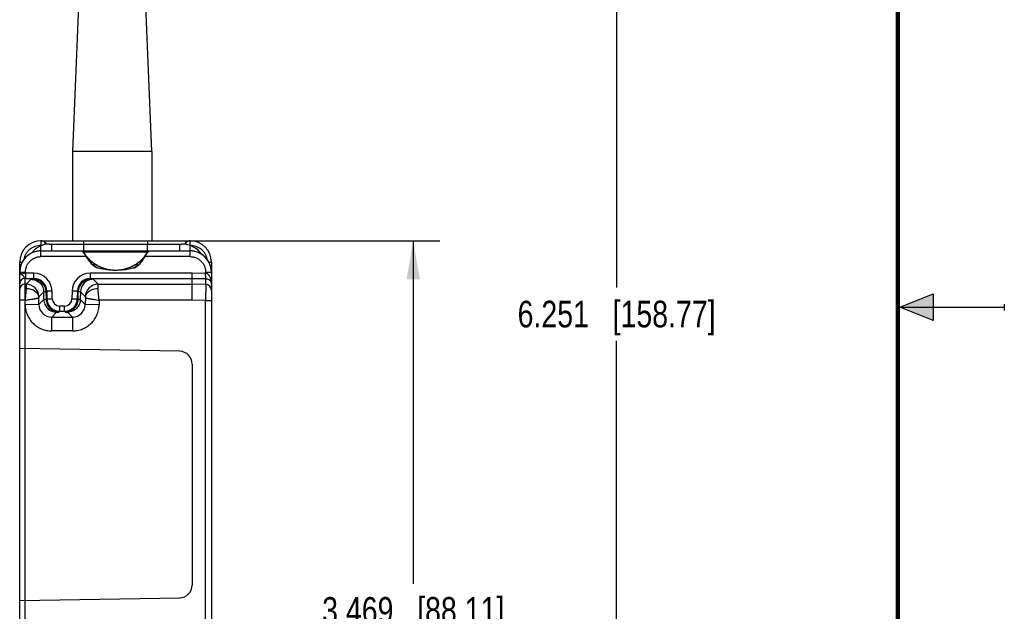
# Model space of a CAD drawing. Header units: inches. Extents: x 0 to 22, y 0 to 17.
# Tile 15 of 21: x 17.4 to 22, y 7.1 to 9.8. Entities that reach past the tile are written whole.
import ezdxf

# ---------------------------------------------------------------- set-up
doc = ezdxf.new("R2010")
doc.units = ezdxf.units.IN
doc.header["$LTSCALE"] = 1.21
doc.header["$MEASUREMENT"] = 0
doc.layers.get('0').update_dxf_attribs({"linetype": 'CONTINUOUS'})
doc.layers.add('DIMENSIONS', color=7, linetype='CONTINUOUS')
doc.styles.get("Standard").update_dxf_attribs({"font": 'txt', "width": 0.8})
doc.dimstyles.new('DIMSTYLE_1', dxfattribs={"dimtxt": 0.125, "dimasz": 0.18, "dimexe": 0.18, "dimexo": 0.0625, "dimgap": 0.09, "dimtad": 0, "dimtih": 1, "dimtoh": 1, "dimdec": 3, "dimzin": 4, "dimdsep": 46, "dimtxsty": 'STANDARD', "dimblk": '_FILLED', "dimblk1": '_FILLED', "dimblk2": '_FILLED', "dimcen": 0.09, "dimadec": 0, "dimazin": 0, "dimtp": 0.01, "dimtm": 0.01, "dimtfac": 1, "dimtdec": 3, "dimtofl": 0, "dimtmove": 0, "dimatfit": 3, "dimldrblk": '_FILLED', "dimfxl": 1, "dimtolj": 1, "dimtzin": 4, "dimarcsym": 0})

# ---------------------------------------------------------------- blocks, each defined once
blk = doc.blocks.new('_FILLED')
at = {"color": 0, "linetype": 'BYBLOCK'}
blk.add_solid([(0, 0), (-1, 0.174), (-1, -0.174)], dxfattribs=at)
blk = doc.blocks.new('*D0')
at = {"layer": 'DIMENSIONS', "color": 2, "linetype": 'CONTINUOUS'}
for p, q in [((17.8751, 11.5931), (20.3049, 11.5931)), ((20.1799, 11.5931), (20.1799, 8.5928)), ((20.1799, 5.3424), (20.1799, 8.3428)), ((18.0396, 5.3424), (20.3049, 5.3424))]:
    blk.add_line(p, q, dxfattribs=at)
at = {"layer": 'DIMENSIONS', "color": 2, "linetype": 'CONTINUOUS', "xscale": 0.18, "yscale": 0.18, "zscale": 0.18}
for p, rotation in [((20.1799, 11.5931), 90), ((20.1799, 5.3424), 270)]:
    blk.add_blockref('_FILLED', p, dxfattribs=dict(at, rotation=rotation))
at = {"layer": 'DIMENSIONS', "color": 2, "linetype": 'CONTINUOUS', "insert": (20.1799, 8.5303), "char_height": 0.125, "width": 1.425, "attachment_point": 2, "line_spacing_factor": 0.9}
blk.add_mtext('6.251{\\Ftxt.shx;\\W1.000000;\\H0.125000; }[158.77]', dxfattribs=at)
blk = doc.blocks.new('*D1')
at = {"layer": 'DIMENSIONS', "color": 2, "linetype": 'CONTINUOUS'}
for p, q in [((18.0396, 8.8114), (19.3501, 8.8114)), ((19.2251, 8.8114), (19.2251, 7.2019)), ((19.2251, 5.3424), (19.2251, 6.9519)), ((18.0396, 5.3424), (19.3501, 5.3424))]:
    blk.add_line(p, q, dxfattribs=at)
at = {"layer": 'DIMENSIONS', "color": 2, "linetype": 'CONTINUOUS', "xscale": 0.18, "yscale": 0.18, "zscale": 0.18}
for p, rotation in [((19.2251, 8.8114), 90), ((19.2251, 5.3424), 270)]:
    blk.add_blockref('_FILLED', p, dxfattribs=dict(at, rotation=rotation))
at = {"layer": 'DIMENSIONS', "color": 2, "linetype": 'CONTINUOUS', "insert": (19.2251, 7.1394), "char_height": 0.125, "width": 1.325, "attachment_point": 2, "line_spacing_factor": 0.9}
blk.add_mtext('3.469{\\Ftxt.shx;\\W1.000000;\\H0.125000; }[88.11]', dxfattribs=at)

msp = doc.modelspace()

# ---------------------------------------------------------------- hatches: boundary and pattern name
at = {"linetype": 'CONTINUOUS'}
msp.add_hatch(color=2, dxfattribs=at).paths.add_polyline_path([(21.6663, 8.5625), (21.6663, 8.4375), (21.51, 8.5)])

# ---------------------------------------------------------------- linework, layer by layer
at = {"color": 7, "linetype": 'CONTINUOUS'}
for p, q in [((17.6266, 9.2309), (17.6591, 10.0183)), ((17.9986, 9.2309), (17.9661, 10.0183)), ((17.6266, 8.8114), (17.6266, 9.2309)), ((17.9986, 9.2309), (17.6266, 9.2309)), ((17.9986, 9.2309), (17.9986, 8.8114))]:
    msp.add_line(p, q, dxfattribs=at)
at = {"color": 6, "linetype": 'CONTINUOUS'}
for p, q in [((17.4776, 8.8114), (17.4775, 8.8055)), ((17.4776, 8.8114), (18.1776, 8.8114)), ((17.4776, 8.7373), (17.4776, 8.7887)), ((17.5162, 8.7964), (18.1391, 8.7964)), ((17.5276, 8.7964), (17.5276, 8.7644)), ((17.6776, 8.7964), (17.6776, 8.7644)), ((17.6781, 8.7964), (17.6781, 8.8114)), ((17.9771, 8.8114), (17.9771, 8.7964)), ((17.9776, 8.7644), (17.9776, 8.7964)), ((18.1276, 8.7964), (18.1276, 8.7644)), ((18.1718, 8.8109), (18.1716, 8.8108)), ((18.1725, 8.811), (18.1718, 8.8109)), ((18.1771, 8.7913), (18.1778, 8.7914)), ((18.1776, 8.8114), (18.1778, 8.8058)), ((18.1776, 8.7373), (18.1776, 8.7896)), ((17.4776, 8.7638), (17.5276, 8.7638)), ((17.6898, 8.7373), (17.4776, 8.7373)), ((17.5276, 8.7644), (18.1276, 8.7644)), ((17.6715, 8.7632), (17.672, 8.763)), ((17.672, 8.763), (17.6755, 8.7596)), ((17.6758, 8.759), (17.6749, 8.7605)), ((17.6755, 8.7596), (17.6835, 8.7469)), ((17.6755, 8.7596), (17.6755, 8.7596)), ((17.6755, 8.7596), (17.9798, 8.7596)), ((17.6795, 8.7534), (17.6758, 8.759)), ((17.6835, 8.7469), (17.6933, 8.732)), ((17.962, 8.732), (17.9718, 8.7469)), ((18.1776, 8.7373), (17.9655, 8.7373)), ((17.9718, 8.7469), (17.9798, 8.7596)), ((17.9796, 8.7593), (17.9758, 8.7534)), ((17.9804, 8.7605), (17.9796, 8.7593)), ((17.9798, 8.7596), (17.9833, 8.763)), ((17.9798, 8.7596), (17.9798, 8.7596)), ((18.1276, 8.7638), (18.1776, 8.7638)), ((17.3776, 5.49), (17.3776, 8.7114)), ((17.3776, 8.7114), (17.3904, 8.7114)), ((17.6933, 8.732), (17.6961, 8.7276)), ((17.6961, 8.7276), (17.6962, 8.7314)), ((17.6961, 8.7276), (17.6961, 8.7276)), ((17.6961, 8.7276), (17.7003, 8.7211)), ((17.6962, 8.7314), (17.6963, 8.732)), ((17.7003, 8.7211), (17.7125, 8.7051)), ((17.7125, 8.7051), (17.7251, 8.6935)), ((17.7251, 8.6935), (17.7293, 8.6905)), ((17.7278, 8.705), (17.7267, 8.7041)), ((17.7293, 8.6905), (17.729, 8.6907)), ((17.7293, 8.6905), (17.7382, 8.6859)), ((17.9185, 8.6864), (17.926, 8.6905)), ((17.9187, 8.6868), (17.926, 8.6905)), ((17.926, 8.6905), (17.9301, 8.6935)), ((17.926, 8.6905), (17.9263, 8.6907)), ((17.9286, 8.7041), (17.9274, 8.705)), ((17.9301, 8.6935), (17.9427, 8.7051)), ((17.9427, 8.7051), (17.955, 8.7211)), ((17.955, 8.7211), (17.9592, 8.7276)), ((17.9591, 8.7322), (17.959, 8.7314)), ((17.9592, 8.7276), (17.959, 8.7314)), ((17.9592, 8.7276), (17.962, 8.732)), ((17.9592, 8.7276), (17.9592, 8.7276)), ((18.2648, 8.7114), (18.2776, 8.7114)), ((18.2776, 8.7114), (18.2776, 8.6644)), ((17.3776, 8.6638), (17.3852, 8.6641)), ((17.3852, 8.6641), (17.4046, 8.6643)), ((17.4046, 8.6643), (17.4046, 8.6347)), ((17.4446, 8.6593), (17.4046, 8.6593)), ((17.4446, 8.6347), (17.4446, 8.6593)), ((17.7087, 8.6593), (17.7087, 8.6347)), ((18.1877, 8.6593), (17.7087, 8.6593)), ((17.737, 8.6864), (17.7366, 8.6868)), ((17.7382, 8.6859), (17.737, 8.6864)), ((17.7394, 8.6856), (17.7382, 8.6859)), ((17.7395, 8.6861), (17.7383, 8.6864)), ((17.7409, 8.6852), (17.7394, 8.6856)), ((17.7466, 8.6843), (17.7455, 8.6845)), ((17.8276, 8.6744), (17.8292, 8.6744)), ((17.857, 8.6757), (17.8559, 8.6756)), ((17.8902, 8.68), (17.9159, 8.6856)), ((17.9098, 8.6845), (17.9087, 8.6843)), ((17.917, 8.6864), (17.9158, 8.6861)), ((17.9159, 8.6856), (17.9171, 8.6859)), ((17.9171, 8.6859), (17.9185, 8.6864)), ((17.9171, 8.6859), (17.9182, 8.6864)), ((17.9182, 8.6864), (17.9187, 8.6868)), ((18.2506, 8.6587), (18.1877, 8.6593)), ((18.2506, 8.6587), (18.2506, 8.6643)), ((18.2776, 8.6638), (18.2776, 5.49)), ((17.4013, 8.6347), (17.4013, 5.5191)), ((17.4013, 8.6347), (17.4046, 8.6347)), ((17.4013, 8.6077), (17.4075, 8.6077)), ((17.4046, 8.6347), (17.4446, 8.6347)), ((17.4075, 8.6077), (17.4074, 8.5882)), ((17.4308, 8.6309), (17.4075, 8.6077)), ((17.4411, 8.6313), (17.4308, 8.6309)), ((17.4446, 8.6347), (17.4411, 8.6313)), ((17.7087, 8.6347), (18.1876, 8.6347)), ((17.7122, 8.6313), (17.7087, 8.6347)), ((17.7225, 8.6309), (17.7122, 8.6313)), ((17.7457, 8.6077), (17.7225, 8.6309)), ((17.7457, 8.6077), (18.1876, 8.6077)), ((17.7458, 8.5882), (17.7457, 8.6077)), ((18.1873, 8.5327), (18.1876, 8.6077)), ((18.1876, 8.6347), (18.2509, 8.6342)), ((18.1876, 8.6077), (18.1876, 8.6347)), ((18.2509, 8.6071), (18.1876, 8.6077)), ((18.2509, 8.6071), (18.2506, 8.5322)), ((18.2509, 8.6071), (18.2509, 8.6342)), ((17.4905, 8.5717), (17.4675, 8.5487)), ((17.5008, 8.572), (17.4905, 8.5717)), ((17.4911, 8.5359), (17.4905, 8.5717)), ((17.5045, 8.5758), (17.5008, 8.572)), ((17.5008, 8.572), (17.5014, 8.5362)), ((17.5045, 8.5758), (17.5051, 8.5399)), ((17.5301, 8.5399), (17.5295, 8.5757)), ((17.6237, 8.5757), (17.6231, 8.5399)), ((17.6487, 8.5758), (17.6481, 8.5399)), ((17.6525, 8.572), (17.6487, 8.5758)), ((17.6518, 8.5362), (17.6525, 8.572)), ((17.6628, 8.5717), (17.6525, 8.572)), ((17.6628, 8.5717), (17.6622, 8.5359)), ((17.6858, 8.5487), (17.6628, 8.5717)), ((17.4026, 8.5327), (17.3776, 8.5327)), ((17.403, 8.5116), (17.4026, 8.5327)), ((17.468, 8.5127), (17.403, 8.5116)), ((17.4674, 8.5448), (17.4675, 8.5487)), ((17.468, 8.5127), (17.4674, 8.5448)), ((17.4911, 8.5359), (17.468, 8.5127)), ((17.5014, 8.5362), (17.4911, 8.5359)), ((17.5051, 8.5399), (17.5014, 8.5362)), ((17.5651, 8.5055), (17.5651, 8.4809)), ((17.5882, 8.5055), (17.5651, 8.5055)), ((17.5882, 8.4809), (17.5882, 8.5055)), ((17.6518, 8.5362), (17.6481, 8.5399)), ((17.6622, 8.5359), (17.6518, 8.5362)), ((17.6853, 8.5127), (17.6622, 8.5359)), ((17.6859, 8.5448), (17.6853, 8.5127)), ((17.7503, 8.5116), (17.6853, 8.5127)), ((17.6858, 8.5487), (17.6859, 8.5448)), ((17.7507, 8.5327), (17.7503, 8.5116)), ((18.1873, 8.5327), (17.7507, 8.5327)), ((18.2506, 8.5322), (18.1873, 8.5327)), ((18.2506, 8.5322), (18.2776, 8.5322)), ((18.2506, 5.6217), (18.2506, 8.5322)), ((17.5279, 8.4537), (17.5508, 8.4766)), ((17.5508, 8.4766), (17.5611, 8.4769)), ((17.5611, 8.4769), (17.5651, 8.4809)), ((17.5651, 8.4809), (17.5882, 8.4809)), ((17.5882, 8.4809), (17.5921, 8.4769)), ((17.5921, 8.4769), (17.6024, 8.4766)), ((17.6024, 8.4766), (17.6253, 8.4537)), ((17.5279, 8.3887), (17.5279, 8.4537)), ((17.5279, 8.4537), (17.6253, 8.4537)), ((17.6253, 8.4537), (17.6253, 8.3887)), ((17.6253, 8.3887), (17.5279, 8.3887)), ((18.1287, 8.2929), (17.3776, 8.306)), ((18.1876, 8.2329), (18.1876, 7.1959)), ((17.3776, 7.1228), (18.1287, 7.1359))]:
    msp.add_line(p, q, dxfattribs=at)
at = {"color": 2, "linetype": 'CONTINUOUS'}
for p, q in [((21.51, 8.5), (21.6663, 8.5625)), ((21.6663, 8.5625), (21.6663, 8.4375)), ((22, 8.515), (22, 8.485)), ((21.51, 8.5), (22, 8.5)), ((21.6663, 8.4375), (21.51, 8.5))]:
    msp.add_line(p, q, dxfattribs=at)
at = {"color": 7, "linetype": 'CONTINUOUS', "const_width": 0.02}
msp.add_lwpolyline([(21.5, 0.5), (21.5, 16.5)], dxfattribs=at)
at = {"color": 6, "linetype": 'CONTINUOUS'}
for points in [[(17.4782, 8.8114), (17.4802, 8.8113), (17.4821, 8.8111), (17.4834, 8.8109)], [(17.4837, 8.8109), (17.4837, 8.8109), (17.4828, 8.811), (17.4811, 8.8113), (17.4792, 8.8114)], [(18.1718, 8.8109), (18.1731, 8.8111), (18.175, 8.8113), (18.1771, 8.8114)], [(18.1761, 8.8114), (18.1741, 8.8113), (18.1725, 8.811)], [(17.7394, 8.6856), (17.7658, 8.6799), (17.8011, 8.6754), (17.8277, 8.6744)], [(17.8293, 8.6744), (17.8547, 8.6755), (17.8902, 8.68)]]:
    msp.add_lwpolyline(points, dxfattribs=at)
for centre, radius, start, end in [((17.4776, 8.7114), 0.1, 90, 180), ((17.5162, 8.6964), 0.1, 90, 144.4225), ((19.0438, 8.7928), 1.5664, 179.5342, 180.0516), ((17.4782, 8.7821), 0.0293, 87.9771, 89.9984), ((17.4782, 8.7824), 0.029, 78.8543, 88.0225), ((17.4782, 8.7814), 0.03, 28.7247, 83.722), ((18.1391, 8.6834), 0.113, 35.0514, 90), ((18.1771, 8.7814), 0.03, 90.4249, 151.0592), ((18.1758, 8.7873), 0.0239, 109.2922, 111.4691), ((18.1771, 8.7824), 0.029, 90.0023, 91.9645), ((18.1776, 8.7114), 0.1, 0, 90), ((16.6381, 8.7929), 1.5397, 359.9445, 0.4793), ((17.4777, 8.6638), 0.1, 90.0091, 180.0098), ((17.667, 8.7544), 0.00994, 31.5124, 62.5582), ((17.9883, 8.7544), 0.00997, 109.4474, 148.4553), ((18.1776, 8.6638), 0.1, 359.9901, 89.9909), ((17.8272, 8.8529), 0.1782, 222.656, 223.689), ((17.8397, 8.8556), 0.1898, 220.8835, 221.6867), ((17.8294, 8.8553), 0.1814, 223.7362, 235.9376), ((17.7963, 8.8105), 0.1271, 230.9339, 236.7955), ((17.8262, 8.8575), 0.1828, 237.0436, 243.2492), ((17.8279, 8.8529), 0.1785, 235.9208, 244.3716), ((17.8275, 8.8604), 0.186, 243.2838, 291.867), ((17.8276, 8.8524), 0.178, 244.3708, 270.0083), ((17.8277, 8.8524), 0.1779, 270.4792, 295.6282), ((17.8283, 8.8591), 0.1846, 291.9008, 296.7639), ((17.8273, 8.8531), 0.1787, 295.6273, 298.7696), ((17.8291, 8.8575), 0.1828, 296.7509, 302.9564), ((17.8275, 8.8526), 0.1783, 298.7646, 304.083), ((17.9072, 8.71), 0.0253, 314.6979, 315.4072), ((17.9083, 8.709), 0.0239, 315.402, 316.6768), ((17.8265, 8.8545), 0.1804, 304.0285, 316.2977), ((17.8589, 8.8105), 0.1271, 303.2045, 309.0661), ((17.8281, 8.8529), 0.1782, 316.311, 317.344), ((17.8156, 8.8556), 0.1898, 318.3133, 319.1165), ((17.4051, 9.2232), 0.5639, 268.9089, 269.9577), ((17.4446, 8.5743), 0.085, 0.9486, 89.9973), ((17.7087, 8.5743), 0.085, 90.0027, 179.0514), ((17.8289, 9.0193), 0.345, 254.5189, 254.7753), ((17.8288, 9.0191), 0.3448, 254.9842, 256.0208), ((17.8279, 9.0146), 0.3402, 256.1688, 269.9566), ((17.8276, 8.8516), 0.1772, 270.0001, 270.4906), ((17.8276, 9.0079), 0.3335, 269.9999, 270.2624), ((17.8276, 9.0107), 0.3363, 270.2688, 274.8238), ((17.8273, 9.014), 0.3396, 275.0109, 276.8873), ((17.8272, 9.0152), 0.3408, 276.8869, 278.0142), ((17.827, 9.0162), 0.3418, 278.0144, 279.3805), ((17.8267, 9.0181), 0.3437, 279.384, 283.7945), ((17.8265, 9.0191), 0.3448, 283.9799, 285.0168), ((17.8264, 9.0193), 0.345, 285.2256, 285.482), ((17.4013, 8.6111), 0.0236, 89.9955, 179.9949), ((17.4013, 8.5841), 0.0236, 90.0025, 179.9213), ((17.4075, 8.5477), 0.06, 1.0036, 89.9788), ((17.4446, 8.5748), 0.06, 0.9274, 90.005), ((17.7087, 8.5748), 0.06, 89.995, 179.0726), ((17.7458, 8.5477), 0.06, 90.0214, 178.9966), ((18.2506, 8.5801), 0.027, 0.005, 89.5046), ((17.5279, 8.5137), 0.06, 180.9533, 270.0302), ((17.5651, 8.5409), 0.06, 180.9716, 269.9901), ((17.5651, 8.5405), 0.035, 180.9517, 269.9954), ((17.5882, 8.5409), 0.06, 270.0099, 359.0284), ((17.5882, 8.5405), 0.035, 270.0046, 359.0483), ((17.6254, 8.5137), 0.06, 269.9698, 359.0467), ((18.1276, 8.2329), 0.06, 0, 89), ((18.1276, 7.1959), 0.06, 271, 360)]:
    msp.add_arc(centre, radius, start, end, dxfattribs=at)
at = {"color": 7, "linetype": 'CONTINUOUS'}
for centre, radius, start, end in [((17.8448, 8.8631), 0.1985, 211.1131, 211.4335), ((17.8263, 8.852), 0.1769, 211.1762, 218.9056), ((17.8403, 8.8603), 0.1932, 211.3988, 212.2319), ((17.8451, 8.8632), 0.1988, 211.4337, 212.4231), ((17.8441, 8.8626), 0.1976, 212.2357, 214.0437), ((17.8455, 8.8635), 0.1992, 212.4231, 213.5456), ((17.8457, 8.8636), 0.1995, 213.5455, 214.6844), ((17.8476, 8.865), 0.2019, 214.0397, 214.6999), ((17.8552, 8.8703), 0.2111, 214.7204, 217.8966), ((17.8542, 8.8696), 0.2099, 214.7111, 217.9062), ((17.8258, 8.8517), 0.1763, 218.9058, 222.6507), ((17.8658, 8.8785), 0.2245, 217.8844, 219.2915), ((17.8653, 8.8781), 0.2239, 217.8807, 219.2918), ((17.873, 8.8844), 0.2338, 219.2932, 220.8916), ((17.8728, 8.8843), 0.2335, 219.2935, 220.8937), ((17.7824, 8.8844), 0.2337, 319.1082, 320.7339), ((17.7826, 8.8842), 0.2334, 319.1061, 320.7337), ((17.8294, 8.8517), 0.1763, 317.3493, 321.094), ((17.7896, 8.8785), 0.2244, 320.7361, 322.1157), ((17.7901, 8.8781), 0.2238, 320.7358, 322.1195), ((17.829, 8.852), 0.1769, 321.0941, 324.808), ((17.8001, 8.8703), 0.2111, 322.1034, 325.2796), ((17.8011, 8.8696), 0.2099, 322.0938, 325.2889), ((17.8285, 8.8523), 0.1774, 324.8093, 328.8238), ((17.8076, 8.865), 0.2019, 325.3001, 325.9605), ((17.8095, 8.8637), 0.1996, 325.3156, 325.9173), ((17.8097, 8.8635), 0.1993, 325.917, 327.577), ((17.8112, 8.8626), 0.1976, 325.9564, 327.7643), ((17.8102, 8.8632), 0.1988, 327.5772, 328.5663), ((17.8149, 8.8603), 0.1932, 327.768, 328.6012), ((17.8104, 8.8631), 0.1985, 328.5665, 328.8869)]:
    msp.add_arc(centre, radius, start, end, dxfattribs=at)
at = {"color": 6, "linetype": 'CONTINUOUS'}
for centre, major_axis, ratio, start_param, end_param in [((17.4776, 8.6644), (0.0383, 0.0924), 0.999785, 0.492905, 1.963533), ((17.4776, 8.6644), (0, 0.1), 0.999848, 0, 0.100167), ((18.1776, 8.6644), (0, -0.1), 0.999848, 3.041425, 3.141593), ((18.1776, 8.6644), (-0.0383, 0.0924), 0.999785, 4.319652, 5.790281)]:
    msp.add_ellipse(centre, major_axis=major_axis, ratio=ratio, start_param=start_param, end_param=end_param, dxfattribs=at)
for points, knots in [([(17.3988, 8.7259), (17.3992, 8.7282), (17.4002, 8.7327), (17.4031, 8.7415), (17.4071, 8.7499), (17.4121, 8.7577), (17.4164, 8.7632), (17.4211, 8.7683), (17.4279, 8.7745), (17.4375, 8.7812), (17.4501, 8.787), (17.4636, 8.7906), (17.4728, 8.7914), (17.4775, 8.7914)], [0, 0, 0, 0, 0.062589, 0.125155, 0.250112, 0.312644, 0.375174, 0.437707, 0.500241, 0.625183, 0.750139, 0.875173, 1, 1, 1, 1]), ([(17.4775, 8.7914), (17.4777, 8.7914), (17.4781, 8.7913), (17.4785, 8.791), (17.4787, 8.7908), (17.4788, 8.7904), (17.479, 8.7899), (17.479, 8.7894), (17.479, 8.7891)], [0, 0, 0, 0, 0.24569, 0.351858, 0.459168, 0.574804, 0.702783, 1, 1, 1, 1]), ([(17.4974, 8.8021), (17.4968, 8.8032), (17.4952, 8.8053), (17.4921, 8.8078), (17.4882, 8.8097), (17.4853, 8.8106), (17.4838, 8.8109)], [0, 0, 0, 0, 0.222393, 0.463308, 0.723552, 1, 1, 1, 1]), ([(17.4985, 8.7945), (17.4986, 8.7952), (17.4988, 8.7964), (17.4987, 8.7984), (17.4982, 8.8003), (17.4977, 8.8015), (17.4974, 8.8021)], [0, 0, 0, 0, 0.248825, 0.495885, 0.745004, 1, 1, 1, 1]), ([(18.158, 8.8023), (18.1577, 8.8017), (18.1571, 8.8005), (18.1566, 8.7986), (18.1565, 8.7966), (18.1567, 8.7954), (18.1568, 8.7947)], [0, 0, 0, 0, 0.255745, 0.505013, 0.751748, 1, 1, 1, 1]), ([(18.167, 8.8096), (18.166, 8.8092), (18.1641, 8.8083), (18.1616, 8.8066), (18.1595, 8.8046), (18.1584, 8.8031), (18.158, 8.8023)], [0, 0, 0, 0, 0.271457, 0.528539, 0.770932, 1, 1, 1, 1]), ([(18.1761, 8.8114), (18.1747, 8.8113), (18.1719, 8.811), (18.1692, 8.8103), (18.1679, 8.8099)], [0, 0, 0, 0, 0.506681, 1, 1, 1, 1]), ([(18.1763, 8.79), (18.1764, 8.7901), (18.1764, 8.7904), (18.1766, 8.7908), (18.1768, 8.7911), (18.177, 8.7912), (18.1771, 8.7913)], [0, 0, 0, 0, 0.28019, 0.53197, 0.765695, 1, 1, 1, 1]), ([(18.1778, 8.7914), (18.1824, 8.7914), (18.1917, 8.7906), (18.2052, 8.787), (18.2178, 8.7812), (18.2274, 8.7745), (18.2342, 8.7683), (18.2389, 8.7632), (18.2432, 8.7577), (18.2482, 8.7499), (18.2522, 8.7415), (18.255, 8.7327), (18.2561, 8.7281), (18.2565, 8.7259)], [0, 0, 0, 0, 0.124829, 0.249861, 0.374817, 0.499761, 0.562294, 0.624827, 0.687358, 0.74989, 0.874847, 0.937412, 1, 1, 1, 1]), ([(17.4046, 8.6643), (17.4047, 8.669), (17.4054, 8.6762), (17.4077, 8.6855), (17.4109, 8.6945), (17.4165, 8.7051), (17.4257, 8.7162), (17.4368, 8.7254), (17.4474, 8.731), (17.4564, 8.7343), (17.4657, 8.7366), (17.4729, 8.7373), (17.4776, 8.7373)], [0, 0, 0, 0, 0.124862, 0.187473, 0.250053, 0.375013, 0.499976, 0.624942, 0.749912, 0.8125, 0.875121, 1, 1, 1, 1]), ([(18.1776, 8.7373), (18.1824, 8.7373), (18.1896, 8.7366), (18.1989, 8.7343), (18.2079, 8.731), (18.2185, 8.7254), (18.2296, 8.7162), (18.2387, 8.7051), (18.2444, 8.6945), (18.2476, 8.6855), (18.2499, 8.6762), (18.2506, 8.669), (18.2506, 8.6643)], [0, 0, 0, 0, 0.12488, 0.187501, 0.250088, 0.375059, 0.500025, 0.624987, 0.749947, 0.812527, 0.875139, 1, 1, 1, 1]), ([(17.698, 8.7294), (17.7008, 8.7262), (17.7066, 8.7201), (17.7129, 8.7144), (17.7162, 8.7118)], [0, 0, 0, 0, 0.499422, 1, 1, 1, 1]), ([(17.729, 8.6907), (17.7272, 8.6919), (17.7239, 8.6947), (17.7213, 8.6981), (17.7202, 8.6999)], [0, 0, 0, 0, 0.506326, 1, 1, 1, 1]), ([(17.7261, 8.6983), (17.726, 8.6988), (17.7258, 8.6997), (17.7259, 8.7012), (17.7261, 8.7027), (17.7265, 8.7036), (17.7267, 8.7041)], [0, 0, 0, 0, 0.247461, 0.491346, 0.739594, 1, 1, 1, 1]), ([(17.7296, 8.6925), (17.7288, 8.6934), (17.7274, 8.6952), (17.7264, 8.6973), (17.7261, 8.6983)], [0, 0, 0, 0, 0.537331, 1, 1, 1, 1]), ([(17.7368, 8.6868), (17.7354, 8.6877), (17.7329, 8.6895), (17.7306, 8.6915), (17.7296, 8.6925)], [0, 0, 0, 0, 0.536484, 1, 1, 1, 1]), ([(17.9251, 8.6919), (17.9241, 8.691), (17.922, 8.6892), (17.9197, 8.6876), (17.9185, 8.6868)], [0, 0, 0, 0, 0.46775, 1, 1, 1, 1]), ([(17.9286, 8.7041), (17.9288, 8.7037), (17.9291, 8.7027), (17.9294, 8.7012), (17.9294, 8.6998), (17.9291, 8.6978), (17.9279, 8.6952), (17.9265, 8.6934), (17.9257, 8.6926)], [0, 0, 0, 0, 0.121218, 0.236793, 0.350299, 0.46538, 0.71264, 1, 1, 1, 1]), ([(17.9263, 8.6907), (17.9281, 8.6919), (17.9313, 8.6947), (17.934, 8.6981), (17.9351, 8.6998)], [0, 0, 0, 0, 0.506183, 1, 1, 1, 1]), ([(17.9573, 8.7294), (17.9545, 8.7262), (17.9486, 8.7201), (17.9423, 8.7144), (17.9391, 8.7118)], [0, 0, 0, 0, 0.499422, 1, 1, 1, 1]), ([(17.3943, 8.6594), (17.3931, 8.6594), (17.3909, 8.6595), (17.3876, 8.6596), (17.3848, 8.6597), (17.3823, 8.6599), (17.3804, 8.66), (17.3791, 8.6602), (17.3783, 8.6603), (17.378, 8.6604), (17.3778, 8.6605), (17.3777, 8.6605), (17.3776, 8.6606), (17.3776, 8.6606)], [0, 0, 0, 0, 0.211665, 0.40522, 0.576642, 0.722344, 0.839403, 0.925098, 0.955697, 0.978085, 0.986247, 0.992467, 1, 1, 1, 1]), ([(17.4013, 8.6347), (17.4013, 8.6348), (17.4012, 8.6348), (17.4012, 8.6349), (17.4012, 8.635), (17.4011, 8.6352), (17.401, 8.6354), (17.4008, 8.6357), (17.4006, 8.6362), (17.4003, 8.637), (17.4, 8.6378), (17.3996, 8.6389), (17.3992, 8.64), (17.3987, 8.6412), (17.3978, 8.6429), (17.3964, 8.6451), (17.3947, 8.6472), (17.3931, 8.6488), (17.3914, 8.6503), (17.3892, 8.6518), (17.3865, 8.6535), (17.3841, 8.6549), (17.3819, 8.6561), (17.3801, 8.6573), (17.3789, 8.6583), (17.3783, 8.6591), (17.3778, 8.6597), (17.3776, 8.6603), (17.3776, 8.6606)], [0, 0, 0, 0, 0.001106, 0.003502, 0.007163, 0.012057, 0.01815, 0.025409, 0.043292, 0.065454, 0.091654, 0.121574, 0.154844, 0.191131, 0.23019, 0.315673, 0.407402, 0.45406, 0.500513, 0.591706, 0.678364, 0.757313, 0.826845, 0.885875, 0.933876, 0.953841, 0.971291, 1, 1, 1, 1]), ([(17.9097, 8.6847), (17.9104, 8.6848), (17.9115, 8.6849), (17.9132, 8.6851), (17.9146, 8.6853), (17.9155, 8.6855), (17.9159, 8.6856)], [0, 0, 0, 0, 0.311156, 0.565821, 0.79353, 1, 1, 1, 1]), ([(18.1876, 8.6347), (18.1876, 8.6349), (18.1876, 8.6356), (18.1877, 8.637), (18.1877, 8.6393), (18.1877, 8.6423), (18.1878, 8.6459), (18.1878, 8.6517), (18.1877, 8.6562), (18.1876, 8.6593)], [0, 0, 0, 0, 0.022139, 0.080772, 0.173963, 0.29801, 0.448517, 0.620056, 1, 1, 1, 1]), ([(18.2504, 8.6342), (18.2505, 8.6342), (18.2506, 8.6343), (18.2506, 8.6345), (18.2507, 8.6348), (18.2508, 8.6352), (18.2508, 8.6357), (18.2508, 8.6365), (18.2508, 8.6378), (18.2508, 8.6397), (18.2508, 8.6419), (18.2508, 8.6443), (18.2508, 8.6461), (18.2508, 8.647)], [0, 0, 0, 0, 0.010378, 0.026608, 0.050066, 0.081116, 0.11986, 0.166303, 0.281691, 0.425461, 0.595408, 0.788255, 1, 1, 1, 1]), ([(18.2508, 8.647), (18.2507, 8.6479), (18.2506, 8.6498), (18.2505, 8.6527), (18.2505, 8.6557), (18.2506, 8.6577), (18.2507, 8.6587)], [0, 0, 0, 0, 0.235638, 0.483386, 0.739461, 1, 1, 1, 1]), ([(18.2506, 8.6643), (18.2524, 8.6643), (18.2558, 8.6643), (18.2608, 8.6642), (18.2648, 8.6642), (18.2677, 8.6642), (18.2697, 8.6641), (18.2714, 8.6641), (18.273, 8.6641), (18.2744, 8.664), (18.2754, 8.664), (18.276, 8.664), (18.2765, 8.6639), (18.2768, 8.6639), (18.2771, 8.6639), (18.2773, 8.6639), (18.2775, 8.6638), (18.2776, 8.6638), (18.2776, 8.6638), (18.2776, 8.6638)], [0, 0, 0, 0, 0.194557, 0.382429, 0.555276, 0.634023, 0.706658, 0.77247, 0.830885, 0.881362, 0.923363, 0.941025, 0.956411, 0.9695, 0.980272, 0.988706, 0.994788, 0.998516, 1, 1, 1, 1]), ([(18.2634, 8.6527), (18.2626, 8.6536), (18.2608, 8.6551), (18.2578, 8.6571), (18.2543, 8.6584), (18.2519, 8.6587), (18.2506, 8.6588)], [0, 0, 0, 0, 0.243229, 0.490407, 0.744002, 1, 1, 1, 1]), ([(18.2776, 8.6081), (18.2776, 8.612), (18.2771, 8.6199), (18.2753, 8.6296), (18.2728, 8.6372), (18.2709, 8.6418), (18.269, 8.6454), (18.2668, 8.6488), (18.2649, 8.6513), (18.2634, 8.6527)], [0, 0, 0, 0, 0.246662, 0.494203, 0.618783, 0.744237, 0.807435, 0.871063, 1, 1, 1, 1]), ([(17.4308, 8.6309), (17.4384, 8.6309), (17.4537, 8.6278), (17.4734, 8.6149), (17.487, 8.5953), (17.4904, 8.5795), (17.4905, 8.5717)], [0, 0, 0, 0, 0.245766, 0.494161, 0.745934, 1, 1, 1, 1]), ([(17.4411, 8.6313), (17.4487, 8.6312), (17.4641, 8.6282), (17.4837, 8.6152), (17.4973, 8.5956), (17.5007, 8.5799), (17.5008, 8.572)], [0, 0, 0, 0, 0.245766, 0.494162, 0.745932, 1, 1, 1, 1]), ([(17.7122, 8.6313), (17.7046, 8.6312), (17.6892, 8.6282), (17.6695, 8.6152), (17.656, 8.5956), (17.6526, 8.5799), (17.6525, 8.572)], [0, 0, 0, 0, 0.245766, 0.494161, 0.745934, 1, 1, 1, 1]), ([(17.7225, 8.6309), (17.7149, 8.6309), (17.6995, 8.6278), (17.6798, 8.6149), (17.6663, 8.5953), (17.6629, 8.5795), (17.6628, 8.5717)], [0, 0, 0, 0, 0.245766, 0.494162, 0.745932, 1, 1, 1, 1]), ([(18.2509, 8.6342), (18.2523, 8.6342), (18.255, 8.6339), (18.2598, 8.6328), (18.2647, 8.6306), (18.2693, 8.6272), (18.2726, 8.6235), (18.2749, 8.6197), (18.277, 8.6147), (18.2776, 8.6107), (18.2776, 8.6081)], [0, 0, 0, 0, 0.101124, 0.195656, 0.355783, 0.488873, 0.605349, 0.711422, 0.81091, 1, 1, 1, 1]), ([(17.4074, 8.5882), (17.4074, 8.5864), (17.4073, 8.5825), (17.407, 8.5764), (17.4065, 8.5698), (17.4059, 8.5629), (17.4051, 8.5556), (17.4043, 8.5481), (17.4035, 8.5404), (17.4029, 8.5353), (17.4026, 8.5327)], [0, 0, 0, 0, 0.099752, 0.209494, 0.327811, 0.453347, 0.584804, 0.720838, 0.859828, 1, 1, 1, 1]), ([(17.4074, 8.5882), (17.4113, 8.5881), (17.4189, 8.5875), (17.43, 8.5852), (17.4403, 8.5813), (17.4493, 8.5759), (17.4569, 8.5693), (17.4627, 8.5618), (17.4663, 8.5535), (17.4673, 8.5477), (17.4674, 8.5448)], [0, 0, 0, 0, 0.141982, 0.281847, 0.417166, 0.546569, 0.668873, 0.784249, 0.894043, 1, 1, 1, 1]), ([(17.5295, 8.5757), (17.5279, 8.5757), (17.5248, 8.5757), (17.5202, 8.5756), (17.5166, 8.5756), (17.5139, 8.5756), (17.5121, 8.5756), (17.5104, 8.5756), (17.509, 8.5756), (17.5077, 8.5756), (17.5066, 8.5756), (17.5059, 8.5756), (17.5054, 8.5757), (17.5051, 8.5757), (17.5049, 8.5757), (17.5047, 8.5757), (17.5046, 8.5757), (17.5045, 8.5757), (17.5045, 8.5758)], [0, 0, 0, 0, 0.192454, 0.3784, 0.549797, 0.628074, 0.700437, 0.766208, 0.824824, 0.87574, 0.91841, 0.952373, 0.966014, 0.977396, 0.986497, 0.993298, 0.997787, 1, 1, 1, 1]), ([(17.6487, 8.5758), (17.6487, 8.5757), (17.6487, 8.5757), (17.6486, 8.5757), (17.6484, 8.5757), (17.6482, 8.5757), (17.6479, 8.5757), (17.6474, 8.5756), (17.6466, 8.5756), (17.6456, 8.5756), (17.6443, 8.5756), (17.6428, 8.5756), (17.6412, 8.5756), (17.6394, 8.5756), (17.6367, 8.5756), (17.6331, 8.5756), (17.6285, 8.5757), (17.6253, 8.5757), (17.6237, 8.5757)], [0, 0, 0, 0, 0.00221, 0.006693, 0.013484, 0.022573, 0.033941, 0.047567, 0.081502, 0.124128, 0.174975, 0.233528, 0.299268, 0.37163, 0.449919, 0.621421, 0.8075, 1, 1, 1, 1]), ([(17.6859, 8.5448), (17.686, 8.5477), (17.6869, 8.5535), (17.6906, 8.5618), (17.6964, 8.5693), (17.7039, 8.5759), (17.713, 8.5813), (17.7233, 8.5852), (17.7344, 8.5875), (17.742, 8.5881), (17.7458, 8.5882)], [0, 0, 0, 0, 0.105935, 0.215679, 0.331023, 0.453323, 0.582746, 0.718104, 0.858013, 1, 1, 1, 1]), ([(17.7507, 8.5327), (17.7503, 8.5353), (17.7498, 8.5404), (17.7489, 8.5481), (17.7482, 8.5556), (17.7474, 8.5629), (17.7468, 8.5698), (17.7463, 8.5764), (17.746, 8.5825), (17.7459, 8.5864), (17.7458, 8.5882)], [0, 0, 0, 0, 0.140172, 0.279162, 0.415196, 0.546653, 0.67219, 0.790506, 0.900248, 1, 1, 1, 1]), ([(17.4026, 8.5327), (17.4068, 8.5333), (17.4149, 8.5346), (17.4268, 8.5363), (17.4362, 8.5378), (17.4432, 8.539), (17.4478, 8.5398), (17.4521, 8.5405), (17.4559, 8.5413), (17.4592, 8.542), (17.462, 8.5426), (17.4642, 8.5432), (17.4656, 8.5437), (17.4665, 8.5441), (17.467, 8.5443), (17.4673, 8.5446), (17.4674, 8.5447), (17.4674, 8.5448)], [0, 0, 0, 0, 0.190559, 0.374465, 0.544359, 0.622133, 0.694173, 0.759823, 0.818433, 0.869453, 0.912467, 0.947087, 0.973044, 0.982778, 0.990397, 0.996022, 1, 1, 1, 1]), ([(17.403, 8.5116), (17.4032, 8.5035), (17.4046, 8.4914), (17.4087, 8.4757), (17.4143, 8.4606), (17.4241, 8.4427), (17.4398, 8.424), (17.4587, 8.4087), (17.4767, 8.3992), (17.492, 8.3938), (17.5077, 8.39), (17.5199, 8.3888), (17.5279, 8.3887)], [0, 0, 0, 0, 0.124873, 0.187488, 0.25007, 0.375035, 0.500001, 0.624965, 0.74993, 0.812513, 0.875128, 1, 1, 1, 1]), ([(17.4911, 8.5359), (17.4912, 8.528), (17.4946, 8.5123), (17.5082, 8.4927), (17.5279, 8.4797), (17.5432, 8.4767), (17.5508, 8.4766)], [0, 0, 0, 0, 0.254071, 0.505841, 0.754236, 1, 1, 1, 1]), ([(17.5014, 8.5362), (17.5016, 8.5283), (17.505, 8.5126), (17.5185, 8.493), (17.5382, 8.48), (17.5536, 8.477), (17.5611, 8.4769)], [0, 0, 0, 0, 0.25407, 0.505842, 0.754237, 1, 1, 1, 1]), ([(17.5051, 8.5399), (17.5052, 8.5399), (17.5052, 8.5399), (17.5053, 8.5398), (17.5055, 8.5398), (17.5057, 8.5398), (17.506, 8.5398), (17.5065, 8.5398), (17.5072, 8.5397), (17.5083, 8.5397), (17.5096, 8.5397), (17.511, 8.5397), (17.5127, 8.5397), (17.5145, 8.5397), (17.5172, 8.5397), (17.5208, 8.5397), (17.5254, 8.5398), (17.5285, 8.5398), (17.5301, 8.5399)], [0, 0, 0, 0, 0.00221, 0.006693, 0.013484, 0.022573, 0.033941, 0.047567, 0.081502, 0.124128, 0.174975, 0.233528, 0.299269, 0.37163, 0.449919, 0.621421, 0.8075, 1, 1, 1, 1]), ([(17.5921, 8.4769), (17.5997, 8.477), (17.6151, 8.48), (17.6348, 8.493), (17.6483, 8.5126), (17.6517, 8.5283), (17.6518, 8.5362)], [0, 0, 0, 0, 0.245766, 0.494161, 0.745934, 1, 1, 1, 1]), ([(17.6622, 8.5359), (17.662, 8.528), (17.6586, 8.5123), (17.6451, 8.4927), (17.6254, 8.4797), (17.61, 8.4767), (17.6024, 8.4766)], [0, 0, 0, 0, 0.25407, 0.505842, 0.754237, 1, 1, 1, 1]), ([(17.6231, 8.5399), (17.6247, 8.5398), (17.6279, 8.5398), (17.6325, 8.5397), (17.6361, 8.5397), (17.6388, 8.5397), (17.6406, 8.5397), (17.6422, 8.5397), (17.6437, 8.5397), (17.645, 8.5397), (17.646, 8.5397), (17.6468, 8.5398), (17.6473, 8.5398), (17.6476, 8.5398), (17.6478, 8.5398), (17.648, 8.5398), (17.6481, 8.5399), (17.6481, 8.5399), (17.6481, 8.5399)], [0, 0, 0, 0, 0.192454, 0.3784, 0.549797, 0.628074, 0.700437, 0.766208, 0.824824, 0.87574, 0.91841, 0.952373, 0.966014, 0.977396, 0.986497, 0.993298, 0.997787, 1, 1, 1, 1]), ([(17.6253, 8.3887), (17.6334, 8.3888), (17.6456, 8.39), (17.6613, 8.3938), (17.6766, 8.3992), (17.6945, 8.4087), (17.7135, 8.424), (17.7292, 8.4427), (17.739, 8.4606), (17.7446, 8.4757), (17.7487, 8.4914), (17.7501, 8.5035), (17.7503, 8.5116)], [0, 0, 0, 0, 0.124873, 0.187488, 0.25007, 0.375035, 0.500001, 0.624965, 0.74993, 0.812513, 0.875128, 1, 1, 1, 1]), ([(17.6859, 8.5448), (17.6859, 8.5447), (17.686, 8.5446), (17.6863, 8.5443), (17.6868, 8.5441), (17.6876, 8.5437), (17.6891, 8.5432), (17.6913, 8.5426), (17.6941, 8.542), (17.6974, 8.5413), (17.7012, 8.5405), (17.7054, 8.5398), (17.7101, 8.539), (17.7171, 8.5378), (17.7265, 8.5363), (17.7383, 8.5345), (17.7465, 8.5333), (17.7507, 8.5327)], [0, 0, 0, 0, 0.003979, 0.009604, 0.017223, 0.026958, 0.052915, 0.087536, 0.130551, 0.181572, 0.240181, 0.30583, 0.377868, 0.455641, 0.625535, 0.80944, 1, 1, 1, 1])]:
    msp.add_open_spline(points, degree=3, knots=knots, dxfattribs=at)

# ---------------------------------------------------------------- dimensions: what is measured, and where the dimension line sits
at = {"layer": 'DIMENSIONS', "color": 2, "linetype": 'CONTINUOUS'}
for base, p1, p2, angle, picture, middle in [((20.1799, 5.3424), (17.8751, 11.5931), (18.0396, 5.3424), 270, '*D0', (20.0299, 8.4678)), ((19.2251, 8.8114), (18.0396, 5.3424), (18.0396, 8.8114), 90, '*D1', (19.0751, 7.0769))]:
    dim = msp.add_linear_dim(base=base, p1=p1, p2=p2, angle=angle, dimstyle='DIMSTYLE_1', dxfattribs=at)
    dim.commit()
    dim.dimension.update_dxf_attribs({"geometry": picture, "text_midpoint": middle, "dimtype": 160})

doc.saveas('drawing.dxf')
